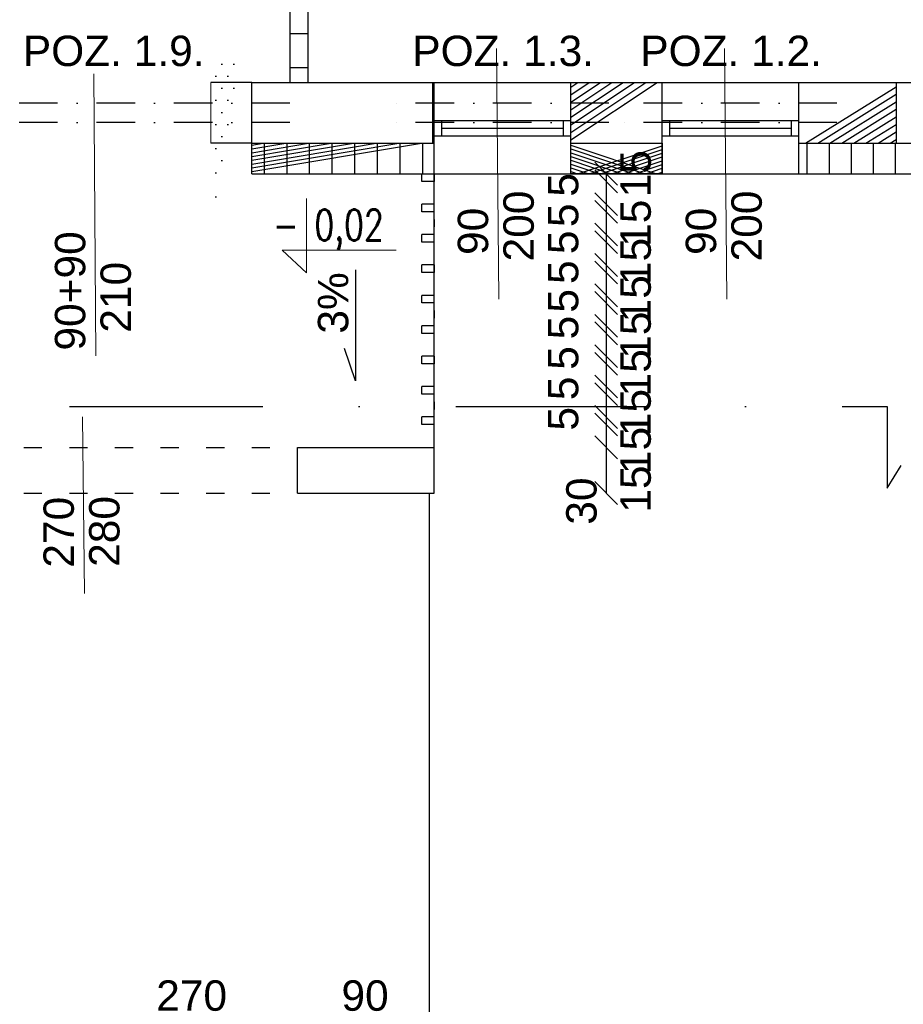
# Model space of a CAD drawing. Header units: millimetres. Extents: x 6528 to 149658, y 3342 to 12852.
# Tile 61 of 122: x 70219 to 70801, y 6499 to 7147. Entities that reach past the tile are written whole.
import ezdxf

# ---------------------------------------------------------------- set-up
doc = ezdxf.new("R2010")
doc.units = ezdxf.units.MM
doc.linetypes.add('ACAD_ISO03W100', pattern=[30, 12, -18])
doc.linetypes.add('DASHDOTX2', pattern=[50.8, 25.4, -12.7, 0, -12.7])
doc.layers.add('&_opisy_100', color=51, linetype='Continuous', lineweight=20)
doc.layers.add('inne', color=7, linetype='Continuous')
doc.styles.add('Romans', font='romans.shx', dxfattribs={"width": 0.75})
doc.styles.get("Standard").update_dxf_attribs({"font": 'arial.ttf'})
doc.dimstyles.new('ISO-25', dxfattribs={"dimtxt": 2.5, "dimasz": 2.5, "dimexe": 1.25, "dimexo": 0.625, "dimtad": 1, "dimtxsty": 'Standard', "dimcen": 2.5, "dimadec": 0, "dimazin": 0, "dimtfac": 1, "dimtmove": 0, "dimatfit": 3, "dimfxl": 1, "dimarcsym": 0})
pattern_1 = [(45, (-1177794257.981769, -935731374.6151185), (-11.22532015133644, 11.22532015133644), []), (135, (-1177794257.981769, -935731374.6151185), (-11.22532015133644, -11.22532015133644), [])]

# ---------------------------------------------------------------- blocks, each defined once
blk = doc.blocks.new('_Oblique')
at = {"color": 0, "linetype": 'ByBlock', "lineweight": -2}
blk.add_line((-0.5, -0.5), (0.5, 0.5), dxfattribs=at)
blk = doc.blocks.new('*D2207')
at = {"color": 0, "lineweight": -2, "transparency": 16777216}
blk.add_line((69325.06000464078, 6372.43297327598), (71209.06000440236, 6372.43297327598), dxfattribs=at)
at = {"layer": 'Defpoints', "color": 0, "transparency": 16777216}
for p in [(69325.06000464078, 7045.67060507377), (71209.06000440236, 7045.67060507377), (71209.06000440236, 6372.43297327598)]:
    blk.add_point(p, dxfattribs=at)
at = {"color": 0, "lineweight": -2, "transparency": 16777216, "xscale": 15, "yscale": 15, "zscale": 15, "rotation": 180}
blk.add_blockref('_Oblique', (69325.06000464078, 6372.43297327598), dxfattribs=at)
at = {"color": 0, "lineweight": -2, "transparency": 16777216, "xscale": 15, "yscale": 15, "zscale": 15}
blk.add_blockref('_Oblique', (71209.06000440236, 6372.43297327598), dxfattribs=at)
at = {"color": 0, "transparency": 16777216, "insert": (70279.28217189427, 6391.106766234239), "char_height": 20, "attachment_point": 5}
blk.add_mtext('1884', dxfattribs=at)
blk = doc.blocks.new('*D2255')
at = {"color": 0, "lineweight": -2, "transparency": 16777216}
blk.add_line((70132.06000464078, 6486.311317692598), (70402.06000440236, 6486.311317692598), dxfattribs=at)
at = {"layer": 'Defpoints', "color": 0, "transparency": 16777216}
for p in [(70132.06000464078, 6835.67060507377), (70402.06000440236, 6835.67060507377), (70402.06000440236, 6486.311317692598)]:
    blk.add_point(p, dxfattribs=at)
at = {"color": 0, "lineweight": -2, "transparency": 16777216, "xscale": 15, "yscale": 15, "zscale": 15, "rotation": 180}
blk.add_blockref('_Oblique', (70132.06000464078, 6486.311317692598), dxfattribs=at)
at = {"color": 0, "lineweight": -2, "transparency": 16777216, "xscale": 15, "yscale": 15, "zscale": 15}
blk.add_blockref('_Oblique', (70402.06000440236, 6486.311317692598), dxfattribs=at)
at = {"color": 0, "transparency": 16777216, "insert": (70332.50468366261, 6504.985110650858), "char_height": 20, "attachment_point": 5}
blk.add_mtext('270', dxfattribs=at)
blk = doc.blocks.new('*D2256')
at = {"color": 0, "lineweight": -2, "transparency": 16777216}
blk.add_line((70402.06000440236, 6486.311317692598), (70492.05998103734, 6486.311317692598), dxfattribs=at)
at = {"layer": 'Defpoints', "color": 0, "transparency": 16777216}
for p in [(70402.06000440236, 6835.67060507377), (70492.05998103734, 6835.670613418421), (70492.05998103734, 6486.311317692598)]:
    blk.add_point(p, dxfattribs=at)
at = {"color": 0, "lineweight": -2, "transparency": 16777216, "xscale": 15, "yscale": 15, "zscale": 15, "rotation": 180}
blk.add_blockref('_Oblique', (70402.06000440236, 6486.311317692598), dxfattribs=at)
at = {"color": 0, "lineweight": -2, "transparency": 16777216, "xscale": 15, "yscale": 15, "zscale": 15}
blk.add_blockref('_Oblique', (70492.05998103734, 6486.311317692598), dxfattribs=at)
at = {"color": 0, "transparency": 16777216, "insert": (70446.60687105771, 6504.985110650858), "char_height": 20, "attachment_point": 5}
blk.add_mtext('90', dxfattribs=at)
blk = doc.blocks.new('*D2397')
at = {"color": 0, "lineweight": -2, "transparency": 16777216}
blk.add_line((70162.06000440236, 6422.43297327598), (70372.06000511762, 6422.43297327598), dxfattribs=at)
at = {"layer": 'Defpoints', "color": 0, "transparency": 16777216}
for p in [(70162.06000440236, 7045.67060507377), (70372.06000511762, 7045.670604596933), (70372.06000511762, 6422.43297327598)]:
    blk.add_point(p, dxfattribs=at)
at = {"color": 0, "lineweight": -2, "transparency": 16777216, "xscale": 15, "yscale": 15, "zscale": 15, "rotation": 180}
blk.add_blockref('_Oblique', (70162.06000440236, 6422.43297327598), dxfattribs=at)
at = {"color": 0, "lineweight": -2, "transparency": 16777216, "xscale": 15, "yscale": 15, "zscale": 15}
blk.add_blockref('_Oblique', (70372.06000511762, 6422.43297327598), dxfattribs=at)
at = {"color": 0, "transparency": 16777216, "insert": (70255.65535133, 6441.106766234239), "char_height": 20, "attachment_point": 5}
blk.add_mtext('210', dxfattribs=at)
blk = doc.blocks.new('*D2398')
at = {"color": 0, "lineweight": -2, "transparency": 16777216}
blk.add_line((70372.06000511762, 6422.43297327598), (70492.05994646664, 6422.43297327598), dxfattribs=at)
at = {"layer": 'Defpoints', "color": 0, "transparency": 16777216}
for p in [(70372.06000511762, 7045.670604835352), (70492.05994646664, 7045.670610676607), (70492.05994646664, 6422.43297327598)]:
    blk.add_point(p, dxfattribs=at)
at = {"color": 0, "lineweight": -2, "transparency": 16777216, "xscale": 15, "yscale": 15, "zscale": 15, "rotation": 180}
blk.add_blockref('_Oblique', (70372.06000511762, 6422.43297327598), dxfattribs=at)
at = {"color": 0, "lineweight": -2, "transparency": 16777216, "xscale": 15, "yscale": 15, "zscale": 15}
blk.add_blockref('_Oblique', (70492.05994646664, 6422.43297327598), dxfattribs=at)
at = {"color": 0, "transparency": 16777216, "insert": (70436.91041653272, 6441.106766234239), "char_height": 20, "attachment_point": 5}
blk.add_mtext('120', dxfattribs=at)
blk = doc.blocks.new('*D2399')
at = {"color": 0, "lineweight": -2, "transparency": 16777216}
blk.add_line((70492.05994646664, 6422.43297327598), (70582.06000464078, 6422.43297327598), dxfattribs=at)
at = {"layer": 'Defpoints', "color": 0, "transparency": 16777216}
for p in [(70492.05994646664, 7045.670611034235), (70582.06000464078, 7045.670607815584), (70582.06000464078, 6422.43297327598)]:
    blk.add_point(p, dxfattribs=at)
at = {"color": 0, "lineweight": -2, "transparency": 16777216, "xscale": 15, "yscale": 15, "zscale": 15, "rotation": 180}
blk.add_blockref('_Oblique', (70492.05994646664, 6422.43297327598), dxfattribs=at)
at = {"color": 0, "lineweight": -2, "transparency": 16777216, "xscale": 15, "yscale": 15, "zscale": 15}
blk.add_blockref('_Oblique', (70582.06000464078, 6422.43297327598), dxfattribs=at)
at = {"color": 0, "transparency": 16777216, "insert": (70543.13139455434, 6441.106766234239), "char_height": 20, "attachment_point": 5}
blk.add_mtext('90', dxfattribs=at)
blk = doc.blocks.new('*D2400')
at = {"color": 0, "lineweight": -2, "transparency": 16777216}
blk.add_line((70582.06000464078, 6422.43297327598), (70642.06003968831, 6422.43297327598), dxfattribs=at)
at = {"layer": 'Defpoints', "color": 0, "transparency": 16777216}
for p in [(70582.06000464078, 7045.670607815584), (70642.06003968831, 7045.670607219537), (70642.06003968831, 6422.43297327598)]:
    blk.add_point(p, dxfattribs=at)
at = {"color": 0, "lineweight": -2, "transparency": 16777216, "xscale": 15, "yscale": 15, "zscale": 15, "rotation": 180}
blk.add_blockref('_Oblique', (70582.06000464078, 6422.43297327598), dxfattribs=at)
at = {"color": 0, "lineweight": -2, "transparency": 16777216, "xscale": 15, "yscale": 15, "zscale": 15}
blk.add_blockref('_Oblique', (70642.06003968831, 6422.43297327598), dxfattribs=at)
at = {"color": 0, "transparency": 16777216, "insert": (70622.06657426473, 6441.106766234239), "char_height": 20, "attachment_point": 5}
blk.add_mtext('60', dxfattribs=at)
blk = doc.blocks.new('*D2401')
at = {"color": 0, "lineweight": -2, "transparency": 16777216}
blk.add_line((70642.06003968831, 6422.43297327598), (70732.06000464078, 6422.43297327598), dxfattribs=at)
at = {"layer": 'Defpoints', "color": 0, "transparency": 16777216}
for p in [(70642.06003968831, 7045.670604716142), (70732.06000464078, 7045.670604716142), (70732.06000464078, 6422.43297327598)]:
    blk.add_point(p, dxfattribs=at)
at = {"color": 0, "lineweight": -2, "transparency": 16777216, "xscale": 15, "yscale": 15, "zscale": 15, "rotation": 180}
blk.add_blockref('_Oblique', (70642.06003968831, 6422.43297327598), dxfattribs=at)
at = {"color": 0, "lineweight": -2, "transparency": 16777216, "xscale": 15, "yscale": 15, "zscale": 15}
blk.add_blockref('_Oblique', (70732.06000464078, 6422.43297327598), dxfattribs=at)
at = {"color": 0, "transparency": 16777216, "insert": (70693.13142888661, 6441.106766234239), "char_height": 20, "attachment_point": 5}
blk.add_mtext('90', dxfattribs=at)
blk = doc.blocks.new('*D2402')
at = {"color": 0, "lineweight": -2, "transparency": 16777216}
blk.add_line((70732.06000464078, 6422.43297327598), (70849.06000464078, 6422.43297327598), dxfattribs=at)
at = {"layer": 'Defpoints', "color": 0, "transparency": 16777216}
for p in [(70732.06000464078, 7045.670604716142), (70849.06000464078, 7045.670607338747), (70849.06000464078, 6422.43297327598)]:
    blk.add_point(p, dxfattribs=at)
at = {"color": 0, "lineweight": -2, "transparency": 16777216, "xscale": 15, "yscale": 15, "zscale": 15, "rotation": 180}
blk.add_blockref('_Oblique', (70732.06000464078, 6422.43297327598), dxfattribs=at)
at = {"color": 0, "lineweight": -2, "transparency": 16777216, "xscale": 15, "yscale": 15, "zscale": 15}
blk.add_blockref('_Oblique', (70849.06000464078, 6422.43297327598), dxfattribs=at)
at = {"color": 0, "transparency": 16777216, "insert": (70790.56956355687, 6441.106766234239), "char_height": 20, "attachment_point": 5}
blk.add_mtext('117', dxfattribs=at)
blk = doc.blocks.new('*D2497')
at = {"color": 0, "lineweight": -2, "transparency": 16777216}
blk.add_line((70605.28272836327, 6865.670613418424), (70605.28272836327, 6835.670613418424), dxfattribs=at)
at = {"layer": 'Defpoints', "color": 0, "transparency": 16777216}
for p in [(70492.05998127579, 6865.670613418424), (70492.05998103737, 6835.670613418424), (70605.28272836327, 6835.670613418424)]:
    blk.add_point(p, dxfattribs=at)
at = {"color": 0, "lineweight": -2, "transparency": 16777216, "xscale": 15, "yscale": 15, "zscale": 15}
for p, rotation in [((70605.28272836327, 6865.670613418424), 90), ((70605.28272836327, 6835.670613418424), 270)]:
    blk.add_blockref('_Oblique', p, dxfattribs=dict(at, rotation=rotation))
at = {"color": 0, "transparency": 16777216, "insert": (70589.05960433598, 6830.355517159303), "char_height": 20, "attachment_point": 5, "rotation": 90}
blk.add_mtext('30', dxfattribs=at)
blk = doc.blocks.new('*D2498')
at = {"color": 0, "lineweight": -2, "transparency": 16777216}
blk.add_line((70605.28272788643, 6940.670614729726), (70605.28272788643, 6925.670614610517), dxfattribs=at)
at = {"layer": 'Defpoints', "color": 0, "transparency": 16777216}
for p in [(70492.05998127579, 6940.670614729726), (70492.05998127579, 6925.670614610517), (70605.28272788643, 6925.670614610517)]:
    blk.add_point(p, dxfattribs=at)
at = {"color": 0, "lineweight": -2, "transparency": 16777216, "xscale": 15, "yscale": 15, "zscale": 15}
for p, rotation in [((70605.28272788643, 6940.670614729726), 90), ((70605.28272788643, 6925.670614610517), 270)]:
    blk.add_blockref('_Oblique', p, dxfattribs=dict(at, rotation=rotation))
at = {"color": 0, "transparency": 16777216, "insert": (70624.72686927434, 6914.729189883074), "char_height": 20, "attachment_point": 5, "rotation": 90}
blk.add_mtext('15', dxfattribs=at)
blk = doc.blocks.new('*D2499')
at = {"color": 0, "lineweight": -2, "transparency": 16777216}
blk.add_line((70605.28272264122, 6945.670614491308), (70605.28272264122, 6940.670613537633), dxfattribs=at)
at = {"layer": 'Defpoints', "color": 0, "transparency": 16777216}
for p in [(70492.05998127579, 6945.670614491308), (70492.05998127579, 6940.670613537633), (70605.28272264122, 6940.670613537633)]:
    blk.add_point(p, dxfattribs=at)
at = {"color": 0, "lineweight": -2, "transparency": 16777216, "xscale": 15, "yscale": 15, "zscale": 15}
for p, rotation in [((70605.28272264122, 6945.670614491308), 90), ((70605.28272264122, 6940.670613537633), 270)]:
    blk.add_blockref('_Oblique', p, dxfattribs=dict(at, rotation=rotation))
at = {"color": 0, "transparency": 16777216, "insert": (70577.0262231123, 6944.489519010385), "char_height": 20, "attachment_point": 5, "rotation": 90}
blk.add_mtext('5', dxfattribs=at)
blk = doc.blocks.new('*D2500')
at = {"color": 0, "lineweight": -2, "transparency": 16777216}
blk.add_line((70605.28272025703, 6960.670614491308), (70605.28272025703, 6945.670614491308), dxfattribs=at)
at = {"layer": 'Defpoints', "color": 0, "transparency": 16777216}
for p in [(70492.05998127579, 6960.670614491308), (70492.05998127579, 6945.670614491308), (70605.28272025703, 6945.670614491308)]:
    blk.add_point(p, dxfattribs=at)
at = {"color": 0, "lineweight": -2, "transparency": 16777216, "xscale": 15, "yscale": 15, "zscale": 15}
for p, rotation in [((70605.28272025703, 6960.670614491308), 90), ((70605.28272025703, 6945.670614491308), 270)]:
    blk.add_blockref('_Oblique', p, dxfattribs=dict(at, rotation=rotation))
at = {"color": 0, "transparency": 16777216, "insert": (70624.72686307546, 6939.464498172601), "char_height": 20, "attachment_point": 5, "rotation": 90}
blk.add_mtext('15', dxfattribs=at)
blk = doc.blocks.new('*D2501')
at = {"color": 0, "lineweight": -2, "transparency": 16777216}
blk.add_line((70605.28271548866, 6965.670614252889), (70605.28271548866, 6960.670614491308), dxfattribs=at)
at = {"layer": 'Defpoints', "color": 0, "transparency": 16777216}
for p in [(70492.05996768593, 6965.670614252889), (70492.05997293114, 6960.670614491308), (70605.28271548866, 6960.670614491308)]:
    blk.add_point(p, dxfattribs=at)
at = {"color": 0, "lineweight": -2, "transparency": 16777216, "xscale": 15, "yscale": 15, "zscale": 15}
for p, rotation in [((70605.28271548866, 6965.670614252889), 90), ((70605.28271548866, 6960.670614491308), 270)]:
    blk.add_blockref('_Oblique', p, dxfattribs=dict(at, rotation=rotation))
at = {"color": 0, "transparency": 16777216, "insert": (70577.02621691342, 6962.063284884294), "char_height": 20, "attachment_point": 5, "rotation": 90}
blk.add_mtext('5', dxfattribs=at)
blk = doc.blocks.new('*D2502')
at = {"color": 0, "lineweight": -2, "transparency": 16777216}
blk.add_line((70605.28271358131, 6980.670614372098), (70605.28271358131, 6965.670614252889), dxfattribs=at)
at = {"layer": 'Defpoints', "color": 0, "transparency": 16777216}
for p in [(70492.05996577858, 6980.670614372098), (70492.05996768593, 6965.670614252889), (70605.28271358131, 6965.670614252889)]:
    blk.add_point(p, dxfattribs=at)
at = {"color": 0, "lineweight": -2, "transparency": 16777216, "xscale": 15, "yscale": 15, "zscale": 15}
for p, rotation in [((70605.28271358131, 6980.670614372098), 90), ((70605.28271358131, 6965.670614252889), 270)]:
    blk.add_blockref('_Oblique', p, dxfattribs=dict(at, rotation=rotation))
at = {"color": 0, "transparency": 16777216, "insert": (70624.7268559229, 6963.414456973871), "char_height": 20, "attachment_point": 5, "rotation": 90}
blk.add_mtext('15', dxfattribs=at)
blk = doc.blocks.new('*D2503')
at = {"color": 0, "lineweight": -2, "transparency": 16777216}
blk.add_line((70605.2827083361, 6985.67061413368), (70605.2827083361, 6980.670614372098), dxfattribs=at)
at = {"layer": 'Defpoints', "color": 0, "transparency": 16777216}
for p in [(70492.05998127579, 6985.67061413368), (70492.05996577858, 6980.670614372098), (70605.2827083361, 6980.670614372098)]:
    blk.add_point(p, dxfattribs=at)
at = {"color": 0, "lineweight": -2, "transparency": 16777216, "xscale": 15, "yscale": 15, "zscale": 15}
for p, rotation in [((70605.2827083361, 6985.67061413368), 90), ((70605.2827083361, 6980.670614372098), 270)]:
    blk.add_blockref('_Oblique', p, dxfattribs=dict(at, rotation=rotation))
at = {"color": 0, "transparency": 16777216, "insert": (70577.02620976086, 6980.91668201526), "char_height": 20, "attachment_point": 5, "rotation": 90}
blk.add_mtext('5', dxfattribs=at)
blk = doc.blocks.new('*D2504')
at = {"color": 0, "lineweight": -2, "transparency": 16777216}
blk.add_line((70605.28270595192, 7000.67061413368), (70605.28270595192, 6985.67061413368), dxfattribs=at)
at = {"layer": 'Defpoints', "color": 0, "transparency": 16777216}
for p in [(70492.05995862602, 7000.67061413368), (70492.05996053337, 6985.67061413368), (70605.28270595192, 6985.67061413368)]:
    blk.add_point(p, dxfattribs=at)
at = {"color": 0, "lineweight": -2, "transparency": 16777216, "xscale": 15, "yscale": 15, "zscale": 15}
for p, rotation in [((70605.28270595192, 7000.67061413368), 90), ((70605.28270595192, 6985.67061413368), 270)]:
    blk.add_blockref('_Oblique', p, dxfattribs=dict(at, rotation=rotation))
at = {"color": 0, "transparency": 16777216, "insert": (70624.72684877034, 6987.987598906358), "char_height": 20, "attachment_point": 5, "rotation": 90}
blk.add_mtext('15', dxfattribs=at)
blk = doc.blocks.new('*D2505')
at = {"color": 0, "lineweight": -2, "transparency": 16777216}
blk.add_line((70605.28270118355, 7005.670613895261), (70605.28270118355, 7000.67061413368), dxfattribs=at)
at = {"layer": 'Defpoints', "color": 0, "transparency": 16777216}
for p in [(70492.05991833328, 7005.670613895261), (70492.05995862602, 7000.67061413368), (70605.28270118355, 7000.67061413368)]:
    blk.add_point(p, dxfattribs=at)
at = {"color": 0, "lineweight": -2, "transparency": 16777216, "xscale": 15, "yscale": 15, "zscale": 15}
for p, rotation in [((70605.28270118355, 7005.670613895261), 90), ((70605.28270118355, 7000.67061413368), 270)]:
    blk.add_blockref('_Oblique', p, dxfattribs=dict(at, rotation=rotation))
at = {"color": 0, "transparency": 16777216, "insert": (70577.02620260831, 7000.552336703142), "char_height": 20, "attachment_point": 5, "rotation": 90}
blk.add_mtext('5', dxfattribs=at)
blk = doc.blocks.new('*D2506')
at = {"color": 0, "lineweight": -2, "transparency": 16777216}
blk.add_line((70605.28266375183, 7020.670611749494), (70605.28266375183, 7005.670613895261), dxfattribs=at)
at = {"layer": 'Defpoints', "color": 0, "transparency": 16777216}
for p in [(70492.0599185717, 7020.670611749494), (70492.05991833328, 7005.670613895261), (70605.28266375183, 7005.670613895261)]:
    blk.add_point(p, dxfattribs=at)
at = {"color": 0, "lineweight": -2, "transparency": 16777216, "xscale": 15, "yscale": 15, "zscale": 15}
for p, rotation in [((70605.28266375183, 7020.670611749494), 90), ((70605.28266375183, 7005.670613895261), 270)]:
    blk.add_blockref('_Oblique', p, dxfattribs=dict(at, rotation=rotation))
at = {"color": 0, "transparency": 16777216, "insert": (70624.72680657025, 7013.096177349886), "char_height": 20, "attachment_point": 5, "rotation": 90}
blk.add_mtext('15', dxfattribs=at)
blk = doc.blocks.new('*D2507')
at = {"color": 0, "lineweight": -2, "transparency": 16777216}
blk.add_line((70605.28265802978, 7025.670611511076), (70605.28265802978, 7020.670611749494), dxfattribs=at)
at = {"layer": 'Defpoints', "color": 0, "transparency": 16777216}
for p in [(70492.05991642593, 7020.670611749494), (70492.0599185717, 7025.670611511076), (70605.28265802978, 7020.670611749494)]:
    blk.add_point(p, dxfattribs=at)
at = {"color": 0, "lineweight": -2, "transparency": 16777216, "xscale": 15, "yscale": 15, "zscale": 15}
for p, rotation in [((70605.28265802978, 7025.670611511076), 90), ((70605.28265802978, 7020.670611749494), 270)]:
    blk.add_blockref('_Oblique', p, dxfattribs=dict(at, rotation=rotation))
at = {"color": 0, "transparency": 16777216, "insert": (70577.02616040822, 7018.352102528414), "char_height": 20, "attachment_point": 5, "rotation": 90}
blk.add_mtext('5', dxfattribs=at)
blk = doc.blocks.new('*D2508')
at = {"color": 0, "lineweight": -2, "transparency": 16777216}
blk.add_line((70605.28269069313, 7040.670611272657), (70605.28269069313, 7025.670613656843), dxfattribs=at)
at = {"layer": 'Defpoints', "color": 0, "transparency": 16777216}
for p in [(70492.05994646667, 7040.670611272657), (70492.05994622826, 7025.670613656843), (70605.28269069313, 7025.670613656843)]:
    blk.add_point(p, dxfattribs=at)
at = {"color": 0, "lineweight": -2, "transparency": 16777216, "xscale": 15, "yscale": 15, "zscale": 15}
for p, rotation in [((70605.28269069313, 7040.670611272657), 90), ((70605.28269069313, 7025.670613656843), 270)]:
    blk.add_blockref('_Oblique', p, dxfattribs=dict(at, rotation=rotation))
at = {"color": 0, "transparency": 16777216, "insert": (70624.72683446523, 7045.670613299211), "char_height": 20, "attachment_point": 5, "rotation": 90}
blk.add_mtext('15', dxfattribs=at)
blk = doc.blocks.new('*D2509')
at = {"color": 0, "lineweight": -2, "transparency": 16777216}
blk.add_line((70605.28268544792, 7045.670611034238), (70605.28268544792, 7040.670611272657), dxfattribs=at)
at = {"layer": 'Defpoints', "color": 0, "transparency": 16777216}
for p in [(70492.0599443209, 7040.670611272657), (70492.05994646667, 7045.670611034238), (70605.28268544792, 7040.670611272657)]:
    blk.add_point(p, dxfattribs=at)
at = {"color": 0, "lineweight": -2, "transparency": 16777216, "xscale": 15, "yscale": 15, "zscale": 15}
for p, rotation in [((70605.28268544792, 7045.670611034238), 90), ((70605.28268544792, 7040.670611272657), 270)]:
    blk.add_blockref('_Oblique', p, dxfattribs=dict(at, rotation=rotation))
at = {"color": 0, "transparency": 16777216, "insert": (70577.02618830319, 7038.352102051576), "char_height": 20, "attachment_point": 5, "rotation": 90}
blk.add_mtext('5', dxfattribs=at)
blk = doc.blocks.new('*D2510')
at = {"color": 0, "lineweight": -2, "transparency": 16777216}
blk.add_line((70605.28273599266, 6920.670611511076), (70605.28273599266, 6905.670611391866), dxfattribs=at)
at = {"layer": 'Defpoints', "color": 0, "transparency": 16777216}
for p in [(70492.05998842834, 6920.670611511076), (70492.05998842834, 6905.670611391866), (70605.28273599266, 6905.670611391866)]:
    blk.add_point(p, dxfattribs=at)
at = {"color": 0, "lineweight": -2, "transparency": 16777216, "xscale": 15, "yscale": 15, "zscale": 15}
for p, rotation in [((70605.28273599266, 6920.670611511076), 90), ((70605.28273599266, 6905.670611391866), 270)]:
    blk.add_blockref('_Oblique', p, dxfattribs=dict(at, rotation=rotation))
at = {"color": 0, "transparency": 16777216, "insert": (70624.7268764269, 6888.573834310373), "char_height": 20, "attachment_point": 5, "rotation": 90}
blk.add_mtext('15', dxfattribs=at)
blk = doc.blocks.new('*D2511')
at = {"color": 0, "lineweight": -2, "transparency": 16777216}
blk.add_line((70605.28273074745, 6925.670611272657), (70605.28273074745, 6920.670610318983), dxfattribs=at)
at = {"layer": 'Defpoints', "color": 0, "transparency": 16777216}
for p in [(70492.05998842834, 6925.670611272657), (70492.05998842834, 6920.670610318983), (70605.28273074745, 6920.670610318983)]:
    blk.add_point(p, dxfattribs=at)
at = {"color": 0, "lineweight": -2, "transparency": 16777216, "xscale": 15, "yscale": 15, "zscale": 15}
for p, rotation in [((70605.28273074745, 6925.670611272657), 90), ((70605.28273074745, 6920.670610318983), 270)]:
    blk.add_blockref('_Oblique', p, dxfattribs=dict(at, rotation=rotation))
at = {"color": 0, "transparency": 16777216, "insert": (70577.02623026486, 6924.489515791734), "char_height": 20, "attachment_point": 5, "rotation": 90}
blk.add_mtext('5', dxfattribs=at)
blk = doc.blocks.new('*D2512')
at = {"color": 0, "lineweight": -2, "transparency": 16777216}
blk.add_line((70605.28274362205, 6900.670608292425), (70605.28274362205, 6885.670608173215), dxfattribs=at)
at = {"layer": 'Defpoints', "color": 0, "transparency": 16777216}
for p in [(70492.05999653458, 6900.670608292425), (70492.05999653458, 6885.670608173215), (70605.28274362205, 6885.670608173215)]:
    blk.add_point(p, dxfattribs=at)
at = {"color": 0, "lineweight": -2, "transparency": 16777216, "xscale": 15, "yscale": 15, "zscale": 15}
for p, rotation in [((70605.28274362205, 6900.670608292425), 90), ((70605.28274362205, 6885.670608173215), 270)]:
    blk.add_blockref('_Oblique', p, dxfattribs=dict(at, rotation=rotation))
at = {"color": 0, "transparency": 16777216, "insert": (70624.72688453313, 6863.654503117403), "char_height": 20, "attachment_point": 5, "rotation": 90}
blk.add_mtext('15', dxfattribs=at)
blk = doc.blocks.new('*D2513')
at = {"color": 0, "lineweight": -2, "transparency": 16777216}
blk.add_line((70605.28273885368, 6905.670608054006), (70605.28273885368, 6900.670607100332), dxfattribs=at)
at = {"layer": 'Defpoints', "color": 0, "transparency": 16777216}
for p in [(70492.05999653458, 6905.670608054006), (70492.05999653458, 6900.670607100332), (70605.28273885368, 6900.670607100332)]:
    blk.add_point(p, dxfattribs=at)
at = {"color": 0, "lineweight": -2, "transparency": 16777216, "xscale": 15, "yscale": 15, "zscale": 15}
for p, rotation in [((70605.28273885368, 6905.670608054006), 90), ((70605.28273885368, 6900.670607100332), 270)]:
    blk.add_blockref('_Oblique', p, dxfattribs=dict(at, rotation=rotation))
at = {"color": 0, "transparency": 16777216, "insert": (70577.0262383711, 6904.489512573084), "char_height": 20, "attachment_point": 5, "rotation": 90}
blk.add_mtext('5', dxfattribs=at)
blk = doc.blocks.new('*D2514')
at = {"color": 0, "lineweight": -2, "transparency": 16777216}
blk.add_line((70605.28275077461, 6880.670605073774), (70605.28275077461, 6865.670604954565), dxfattribs=at)
at = {"layer": 'Defpoints', "color": 0, "transparency": 16777216}
for p in [(70492.0600046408, 6880.670605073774), (70492.0600046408, 6865.670604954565), (70605.28275077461, 6865.670604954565)]:
    blk.add_point(p, dxfattribs=at)
at = {"color": 0, "lineweight": -2, "transparency": 16777216, "xscale": 15, "yscale": 15, "zscale": 15}
for p, rotation in [((70605.28275077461, 6880.670605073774), 90), ((70605.28275077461, 6865.670604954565), 270)]:
    blk.add_blockref('_Oblique', p, dxfattribs=dict(at, rotation=rotation))
at = {"color": 0, "transparency": 16777216, "insert": (70624.72689263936, 6838.254110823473), "char_height": 20, "attachment_point": 5, "rotation": 90}
blk.add_mtext('15', dxfattribs=at)
blk = doc.blocks.new('*D2515')
at = {"color": 0, "lineweight": -2, "transparency": 16777216}
blk.add_line((70605.28274695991, 6885.670604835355), (70605.28274695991, 6880.670603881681), dxfattribs=at)
at = {"layer": 'Defpoints', "color": 0, "transparency": 16777216}
for p in [(70492.0600046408, 6885.670604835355), (70492.0600046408, 6880.670603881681), (70605.28274695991, 6880.670603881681)]:
    blk.add_point(p, dxfattribs=at)
at = {"color": 0, "lineweight": -2, "transparency": 16777216, "xscale": 15, "yscale": 15, "zscale": 15}
for p, rotation in [((70605.28274695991, 6885.670604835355), 90), ((70605.28274695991, 6880.670603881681), 270)]:
    blk.add_blockref('_Oblique', p, dxfattribs=dict(at, rotation=rotation))
at = {"color": 0, "transparency": 16777216, "insert": (70577.02624647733, 6884.489509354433), "char_height": 20, "attachment_point": 5, "rotation": 90}
blk.add_mtext('5', dxfattribs=at)

msp = doc.modelspace()

# ---------------------------------------------------------------- hatches: boundary and pattern name
h = msp.add_hatch()
h.set_pattern_fill('ANSI31', color=256, scale=5)
h.set_pattern_definition([(45, (-1177794277.981769, -935731374.6151185), (-11.22532015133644, 11.22532015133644), [])])
h.paths.add_polyline_path([(70849.06000464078, 7539.670604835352), (70837.06000464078, 7539.670604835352), (70837.06000464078, 7105.670604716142), (70849.06000464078, 7105.670604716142)])
h.paths.add_polyline_path([(70469.06001274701, 7297.670604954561), (70372.06001274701, 7297.670604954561), (70372.06001274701, 7285.670604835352), (70397.06001250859, 7285.670604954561), (70397.06001274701, 7105.670604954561), (70409.06001274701, 7105.670604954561), (70409.06001274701, 7285.670604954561), (70469.06001274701, 7285.670604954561)])
h = msp.add_hatch()
h.set_pattern_fill('ANSI37', color=256, scale=5)
h.set_pattern_definition(pattern_1)
h.paths.add_polyline_path([(69345.06000440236, 7270.670604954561), (69340.06000440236, 7270.670604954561), (69300.06000440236, 7270.670604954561), (69238.06000440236, 7270.670604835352), (69238.06000440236, 7250.670604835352), (69325.06000464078, 7250.670604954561), (69325.06000440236, 7045.67060507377), (69445.06000464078, 7045.67060507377), (69445.06000464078, 7065.670604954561), (69385.06000464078, 7065.670604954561), (69345.06000440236, 7065.670604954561)])
h.paths.add_polyline_path([(69595.06000464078, 7065.670604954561), (69535.06000464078, 7065.670604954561), (69535.06000464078, 7045.67060507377), (69595.06000464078, 7045.67060507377)])
h.paths.add_polyline_path([(69802.06000464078, 7065.670604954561), (69685.06000464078, 7065.670604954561), (69685.06000464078, 7045.67060507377), (69685.0600048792, 7045.67060507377), (69802.06000464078, 7045.67060519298)])
h.paths.add_polyline_path([(69952.06000464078, 7065.670604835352), (69892.06000464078, 7065.670604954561), (69892.06000464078, 7045.67060507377), (69952.06000464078, 7045.670604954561)])
h.paths.add_polyline_path([(70162.06000464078, 7065.670604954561), (70042.06000464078, 7065.670604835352), (70042.06000464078, 7045.670604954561), (70162.06000464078, 7045.67060507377)])
h.paths.add_polyline_path([(70492.06000464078, 7065.670604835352), (70372.06000464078, 7065.670604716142), (70372.06000464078, 7045.670604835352), (70492.06000464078, 7045.670604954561)])
h.paths.add_polyline_path([(70849.06000464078, 7065.670604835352), (70732.06000464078, 7065.670604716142), (70732.06000464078, 7045.670607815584), (70732.06003921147, 7045.670607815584), (70849.06000464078, 7045.670604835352)])
h = msp.add_hatch()
h.set_pattern_fill('ANSI31', color=256, scale=5)
h.set_pattern_definition([(45, (-1177796886.520526, -935731374.6151185), (-11.22532015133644, 11.22532015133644), [])])
h.paths.add_polyline_path([(70582.06000464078, 7105.670604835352), (70582.06000464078, 7065.670604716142), (70642.06000464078, 7065.670604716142), (70642.06000464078, 7105.670604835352)])
h.paths.add_polyline_path([(70732.06000464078, 7105.670604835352), (70732.06000464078, 7065.670604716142), (70796.06001274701, 7065.670604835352), (70796.06001274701, 7105.670604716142)])
h.paths.add_polyline_path([(70492.06000464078, 7105.67060507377), (70492.06000440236, 7105.67060507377), (70491.06001274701, 7105.67060507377), (70491.06001274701, 7065.670604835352), (70492.06000464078, 7065.670604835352)])
h.paths.add_polyline_path([(70414.18222563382, 7104.30379677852), (70718.67404000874, 7104.30379677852), (70718.67404000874, 7210.726034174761), (70414.18222563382, 7210.726034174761)], flags=9)
h = msp.add_hatch()
h.set_pattern_fill('DOTS', color=256, scale=5)
h.set_pattern_definition([(0, (-1177796886.520526, -935731374.6151185), (3.96875, 7.9375), [0, -7.9375])])
h.paths.add_polyline_path([(70192.06001274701, 7105.670604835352), (70162.06000464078, 7105.670604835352), (70162.06000464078, 7088.670604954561), (70164.56000464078, 7088.670604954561), (70164.56000464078, 7085.670604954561), (70192.06001274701, 7085.670604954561)])
h.paths.add_polyline_path([(70192.06001274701, 7085.670604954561), (70169.56000464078, 7085.670604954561), (70169.56000464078, 7065.670604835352), (70192.06001274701, 7065.670604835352)])
h.paths.add_polyline_path([(70169.56000464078, 7085.670604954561), (70164.56000464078, 7085.670604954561), (70164.56000464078, 7082.670604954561), (70164.56000464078, 7065.670604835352), (70169.56000464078, 7065.670604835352)])
h.paths.add_polyline_path([(70372.06000464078, 7105.670604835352), (70345.06001274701, 7105.670604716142), (70345.06001274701, 7085.670604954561), (70369.45483319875, 7085.670604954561), (70369.45483319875, 7088.670604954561), (70372.06000464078, 7088.670604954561)])
h.paths.add_polyline_path([(70364.45483319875, 7085.670604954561), (70345.06001274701, 7085.670604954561), (70345.06001274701, 7065.670604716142), (70364.45483319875, 7065.670604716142)])
h.paths.add_polyline_path([(70369.45483319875, 7082.670604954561), (70369.45483319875, 7085.670604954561), (70364.45483319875, 7085.670604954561), (70364.45483319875, 7065.670604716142), (70369.45483319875, 7065.670604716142)])
h = msp.add_hatch()
h.set_pattern_fill('ANSI37', color=256, scale=5)
h.set_pattern_definition(pattern_1)
h.paths.add_polyline_path([(70642.06000464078, 7065.670604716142), (70582.06000464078, 7065.670604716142), (70582.06000464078, 7045.670607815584), (70642.06000464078, 7045.670607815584)])
h.paths.add_polyline_path([(70645.51812665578, 7016.381939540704), (70645.51812665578, 7057.459702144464), (70604.30393831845, 7057.459702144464), (70604.30393831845, 7016.381939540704)], flags=9)
h = msp.add_hatch()
h.set_pattern_fill('ANSI31', color=256, scale=5)
h.set_pattern_definition([(45, (-1177792408.981792, -935731579.61511), (-11.22532015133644, 11.22532015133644), [])])
h.paths.add_polyline_path([(70132.05998151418, 6865.67061353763), (70042.05998151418, 6865.670613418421), (70042.05998151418, 6835.670613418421), (70132.05998151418, 6835.670613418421)])
h.paths.add_polyline_path([(70492.05998151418, 6865.670613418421), (70402.05998151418, 6865.67061353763), (70402.05998151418, 6835.67061353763), (70492.05998151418, 6835.670613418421)])

# ---------------------------------------------------------------- linework, layer by layer
at = {"layer": '&_opisy_100', "color": 0}
msp.add_lwpolyline([(70408.1659216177, 7029.386437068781), (70408.1659216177, 6980.389520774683), (70392.10277717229, 6995.422618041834), (70466.973679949, 6995.422618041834)], dxfattribs=at)
at = {"lineweight": 30}
for p, q in [((70397.06001250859, 7285.670604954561), (70397.06001274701, 7105.67060507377)), ((70409.06001274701, 7285.670604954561), (70409.06001274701, 7105.67060507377)), ((70372.06000464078, 7105.670604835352), (70492.06000440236, 7105.67060507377)), ((70372.06000464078, 7045.67060507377), (70372.06000464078, 7105.670604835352)), ((70491.06001274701, 7105.670604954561), (70491.06001274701, 7065.670604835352)), ((70492.06000464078, 7045.67060507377), (70492.06000464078, 7105.670604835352)), ((70582.06000464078, 7045.67060507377), (70582.06000464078, 7105.670604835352)), ((70582.06000464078, 7105.670604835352), (70642.06000464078, 7105.670604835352)), ((70642.06000464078, 7045.67060507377), (70642.06000464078, 7105.670604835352)), ((70732.06000464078, 7105.670604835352), (70849.06000464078, 7105.670604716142)), ((70732.06000464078, 7045.67060507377), (70732.06000464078, 7105.670604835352)), ((70796.06001274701, 7105.670604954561), (70796.06001274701, 7065.670604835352)), ((70372.06000511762, 7065.670604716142), (70492.0600048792, 7065.670604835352)), ((70582.06000511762, 7065.670604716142), (70642.06000464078, 7065.670604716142)), ((70732.06000464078, 7065.670604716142), (70849.06000464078, 7065.670604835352)), ((70372.06000511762, 7045.670604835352), (70492.0600048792, 7045.670604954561)), ((70484.05998127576, 7040.670613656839), (70484.05998127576, 7045.67061353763)), ((70492.05998127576, 7040.670613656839), (70484.05998127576, 7040.670613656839)), ((70492.06000464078, 6835.670604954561), (70492.06000464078, 7045.67060519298)), ((70492.06000464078, 7045.67060519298), (70492.06000464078, 7040.67060519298)), ((70582.06000511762, 7045.670604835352), (70642.06000440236, 7045.670604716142)), ((70732.06000464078, 7045.670604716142), (70849.06000464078, 7045.670604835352)), ((70492.05998127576, 7025.670613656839), (70484.05998127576, 7025.670613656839)), ((70484.05998127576, 7020.670613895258), (70484.05998127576, 7025.670613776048)), ((70492.05998127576, 7020.670613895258), (70484.05998127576, 7020.670613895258)), ((70492.06000464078, 7015.670605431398), (70492.06000464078, 7010.670605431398)), ((70492.05998127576, 7005.670613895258), (70484.05998127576, 7005.670613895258)), ((70484.05998127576, 7000.670614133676), (70484.05998127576, 7005.670614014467)), ((70492.05998127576, 7000.670614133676), (70484.05998127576, 7000.670614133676)), ((70492.05998127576, 6985.670614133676), (70484.05998127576, 6985.670614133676)), ((70484.05998127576, 6980.670614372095), (70484.05998127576, 6985.670614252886)), ((70492.06000464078, 6985.670605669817), (70492.06000464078, 6980.670605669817)), ((70492.05998127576, 6980.670614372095), (70484.05998127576, 6980.670614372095)), ((70492.05998127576, 6965.670614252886), (70484.05998127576, 6965.670614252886)), ((70484.05998127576, 6960.670614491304), (70484.05998127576, 6965.670614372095)), ((70492.05998127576, 6960.670614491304), (70484.05998127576, 6960.670614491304)), ((70492.06000464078, 6955.670605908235), (70492.06000464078, 6950.670605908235)), ((70484.05998127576, 6940.670614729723), (70484.05998127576, 6945.670614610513)), ((70492.05998127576, 6945.670614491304), (70484.05998127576, 6945.670614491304)), ((70492.05998127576, 6940.670614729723), (70484.05998127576, 6940.670614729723)), ((70492.05998127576, 6925.670614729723), (70484.05998127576, 6925.670614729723)), ((70484.05998127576, 6920.670614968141), (70484.05998127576, 6925.670614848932)), ((70492.06000464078, 6925.670606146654), (70492.06000464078, 6920.670606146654)), ((70492.05998127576, 6920.670614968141), (70484.05998127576, 6920.670614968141)), ((70492.05998127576, 6905.670614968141), (70484.05998127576, 6905.670614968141)), ((70484.05998127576, 6900.67061520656), (70484.05998127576, 6905.670615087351)), ((70492.05998127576, 6900.67061520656), (70484.05998127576, 6900.67061520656)), ((70492.06000464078, 6895.670606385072), (70492.06000464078, 6890.670606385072)), ((70492.05998127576, 6885.67061520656), (70484.05998127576, 6885.67061520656)), ((70484.05998127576, 6880.670615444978), (70484.05998127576, 6885.670615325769)), ((70492.05998127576, 6880.670615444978), (70484.05998127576, 6880.670615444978)), ((70402.06000440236, 6865.67060507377), (70492.06000464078, 6865.670604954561)), ((70402.06000464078, 6835.670604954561), (70402.06000464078, 6865.670604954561)), ((70402.06000440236, 6835.67060507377), (70492.06000464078, 6835.670604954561))]:
    msp.add_line(p, q, dxfattribs=at)
at = {"lineweight": 20}
for p, q in [((70533.17861001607, 7128.066561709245), (70534.58286326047, 6963.274648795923)), ((70683.17864482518, 7128.066564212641), (70684.58289806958, 6963.274651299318)), ((70268.13574473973, 7111.401478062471), (70269.53999798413, 6925.811995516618)), ((70260.62918465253, 6885.730146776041), (70262.03343789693, 6769.50106240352))]:
    msp.add_line(p, q, dxfattribs=at)
at = {"lineweight": 0}
msp.add_line((70345.06001274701, 7105.670604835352), (70345.06001274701, 7065.670604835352), dxfattribs=at)
for p, q in [((70372.06000464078, 7105.670604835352), (70345.06001274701, 7105.670604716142)), ((70492.06000440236, 7105.67060507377), (70582.06000440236, 7105.67060507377)), ((70642.06003921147, 7105.670607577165), (70732.06003921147, 7105.670607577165)), ((70492.06000440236, 7080.670605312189), (70582.06000440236, 7080.670605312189)), ((70497.06000440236, 7070.670605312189), (70497.06000440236, 7080.670605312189)), ((70577.06000440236, 7070.670605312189), (70577.06000440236, 7080.670605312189)), ((70642.06003921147, 7080.670607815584), (70732.06003921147, 7080.670607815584)), ((70647.06003921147, 7070.670607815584), (70647.06003921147, 7080.670607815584)), ((70727.06003921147, 7070.670607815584), (70727.06003921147, 7080.670607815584)), ((70497.06000440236, 7075.670605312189), (70577.06000440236, 7075.670605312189)), ((70647.06003921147, 7075.670607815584), (70727.06003921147, 7075.670607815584)), ((70372.06000464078, 7065.670604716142), (70345.06001274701, 7065.670604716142)), ((70492.06000440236, 7070.670605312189), (70582.06000440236, 7070.670605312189)), ((70492.06000440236, 7070.670605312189), (70497.06000440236, 7070.670605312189)), ((70642.06003921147, 7070.670607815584), (70732.06003921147, 7070.670607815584)), ((70642.06003921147, 7070.670607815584), (70647.06003921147, 7070.670607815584)), ((70492.06000440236, 7045.670605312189), (70582.06000440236, 7045.670605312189)), ((70642.06003921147, 7045.670607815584), (70732.06003921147, 7045.670607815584)), ((70440.3080403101, 6982.53854931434), (70440.3080403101, 6909.493909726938)), ((70440.3080403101, 6909.493909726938), (70433.07422440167, 6930.789715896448)), ((70488.95958178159, 6268.183054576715), (70488.95958225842, 6835.670604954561))]:
    msp.add_line(p, q)
at = {"color": 1, "linetype": 'DASHDOTX2', "lineweight": 30}
for p, q in [((70397.06000464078, 7092.061866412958), (70137.06000464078, 7092.061866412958)), ((70607.06000464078, 7092.061866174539), (70466.06001274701, 7092.061866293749)), ((70757.06000464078, 7092.062125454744), (70616.06001274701, 7092.062125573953)), ((70397.06000464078, 7079.279343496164), (70137.06000464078, 7079.279343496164)), ((70607.06000464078, 7079.279343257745), (70466.06001274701, 7079.279343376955)), ((70757.06000464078, 7079.27960253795), (70616.06001274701, 7079.27960265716))]:
    msp.add_line(p, q, dxfattribs=at)
at = {"linetype": 'DASHDOTX2', "lineweight": 30, "ltscale": 5}
msp.add_line((69744.0444094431, 6892.637033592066), (70790.07559983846, 6892.637033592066), dxfattribs=at)
at = {"linetype": 'ACAD_ISO03W100'}
for p, q in [((70132.06000464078, 6865.670604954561), (70402.06000464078, 6865.670604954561)), ((70132.06000464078, 6835.670604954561), (70402.06000464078, 6835.670604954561))]:
    msp.add_line(p, q, dxfattribs=at)
msp.add_lwpolyline([(70582.06000511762, 7065.670604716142), (70642.06000464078, 7065.670604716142), (70642.06003921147, 7045.670607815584), (70582.06000464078, 7045.670607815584), (70582.06000464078, 7065.670604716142)])
at = {"layer": 'inne', "lineweight": 30}
for p, q in [((70790.07559983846, 6892.637033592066), (70790.07559983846, 6838.788402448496)), ((70790.07559983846, 6838.788402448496), (70799.19871513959, 6853.696907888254))]:
    msp.add_line(p, q, dxfattribs=at)

# ---------------------------------------------------------------- texts
at = {"layer": '&_opisy_100', "color": 0, "insert": (70385.97920506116, 7022.081179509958), "char_height": 20.25, "width": 420.6382812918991, "attachment_point": 1, "rotation": 359.99999780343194, "style": 'Romans'}
msp.add_mtext('\\A1;- 0,02', dxfattribs=at)
at = {"color": 140, "char_height": 20, "attachment_point": 1}
for s, insert in [('POZ. 1.9.', (70221.45879833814, 7136.486627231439)), ('POZ. 1.3.', (70477.66993491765, 7136.486627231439)), ('POZ. 1.2.', (70627.66993491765, 7136.486886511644))]:
    msp.add_mtext_dynamic_manual_height_columns(s, width=221.7822774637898, gutter_width=12.5, heights=[0], dxfattribs=dict(at, insert=insert))
at = {"lineweight": 20, "char_height": 20, "attachment_point": 1, "rotation": 89.99999999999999}
for s, width, insert in [('200', 37.211574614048, (70537.58949225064, 6987.987112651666)), ('200', 37.211574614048, (70687.58952705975, 6987.987115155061)), ('\\pt0;90', 37.211574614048, (70507.58003060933, 6992.24218274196)), ('\\pt0;90', 37.211574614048, (70657.58006541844, 6992.242185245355)), ('\\pt0,20;90+90', 98.90418893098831, (70242.537165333, 6929.351229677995)), ('210', 37.211574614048, (70272.5466269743, 6941.113956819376)), ('\\pt0,20;3%', 98.90418893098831, (70415.55166142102, 6940.480880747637)), ('\\pt0;270', 37.211574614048, (70235.03060524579, 6786.571298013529)), ('280', 37.211574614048, (70265.0400668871, 6787.08546794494))]:
    msp.add_mtext_dynamic_manual_height_columns(s, width=width, gutter_width=12.5, heights=[0], dxfattribs=dict(at, insert=insert))

# ---------------------------------------------------------------- dimensions: what is measured, and where the dimension line sits
for base, p1, p2, picture, middle in [((70605.28269069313, 7025.670613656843), (70492.05994646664, 7040.670611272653), (70492.05994622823, 7025.670613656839), '*D2508', (70624.72683446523, 7045.670613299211)), ((70605.28268544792, 7040.670611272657), (70492.05994646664, 7045.670611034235), (70492.05994432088, 7040.670611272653), '*D2509', (70577.02618830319, 7038.352102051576)), ((70605.28265802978, 7020.670611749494), (70492.05991857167, 7025.670611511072), (70492.0599164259, 7020.67061174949), '*D2507', (70577.02616040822, 7018.352102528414)), ((70605.28266375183, 7005.670613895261), (70492.05991857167, 7020.67061174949), (70492.05991833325, 7005.670613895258), '*D2506', (70624.72680657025, 7013.096177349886)), ((70605.28270118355, 7000.67061413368), (70492.05991833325, 7005.670613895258), (70492.05995862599, 7000.670614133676), '*D2505', (70577.02620260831, 7000.552336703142)), ((70605.28270595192, 6985.67061413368), (70492.05995862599, 7000.670614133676), (70492.05996053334, 6985.670614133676), '*D2504', (70624.72684877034, 6987.987598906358)), ((70605.2827083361, 6980.670614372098), (70492.05998127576, 6985.670614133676), (70492.05996577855, 6980.670614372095), '*D2503', (70577.02620976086, 6980.91668201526)), ((70605.28271358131, 6965.670614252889), (70492.05996577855, 6980.670614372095), (70492.0599676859, 6965.670614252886), '*D2502', (70624.7268559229, 6963.414456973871)), ((70605.28271548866, 6960.670614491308), (70492.0599676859, 6965.670614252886), (70492.0599729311, 6960.670614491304), '*D2501', (70577.02621691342, 6962.063284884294)), ((70605.28272025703, 6945.670614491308), (70492.05998127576, 6960.670614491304), (70492.05998127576, 6945.670614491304), '*D2500', (70624.72686307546, 6939.464498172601)), ((70605.28272264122, 6940.670613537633), (70492.05998127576, 6945.670614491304), (70492.05998127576, 6940.67061353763), '*D2499', (70577.0262231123, 6944.489519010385)), ((70605.28272788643, 6925.670614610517), (70492.05998127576, 6940.670614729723), (70492.05998127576, 6925.670614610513), '*D2498', (70624.72686927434, 6914.729189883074)), ((70605.28273074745, 6920.670610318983), (70492.05998842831, 6925.670611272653), (70492.05998842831, 6920.670610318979), '*D2511', (70577.02623026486, 6924.489515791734)), ((70605.28273599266, 6905.670611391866), (70492.05998842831, 6920.670611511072), (70492.05998842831, 6905.670611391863), '*D2510', (70624.7268764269, 6888.573834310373)), ((70605.28273885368, 6900.670607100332), (70492.05999653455, 6905.670608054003), (70492.05999653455, 6900.670607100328), '*D2513', (70577.0262383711, 6904.489512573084)), ((70605.28274362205, 6885.670608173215), (70492.05999653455, 6900.670608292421), (70492.05999653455, 6885.670608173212), '*D2512', (70624.72688453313, 6863.654503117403)), ((70605.28274695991, 6880.670603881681), (70492.06000464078, 6885.670604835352), (70492.06000464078, 6880.670603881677), '*D2515', (70577.02624647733, 6884.489509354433)), ((70605.28275077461, 6865.670604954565), (70492.06000464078, 6880.67060507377), (70492.06000464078, 6865.670604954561), '*D2514', (70624.72689263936, 6838.254110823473)), ((70605.28272836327, 6835.670613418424), (70492.05998127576, 6865.670613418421), (70492.05998103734, 6835.670613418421), '*D2497', (70589.05960433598, 6830.355517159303))]:
    dim = msp.add_linear_dim(base=base, p1=p1, p2=p2, angle=90, dimstyle='ISO-25', override={"dimtxt": 20, "dimasz": 15, "dimblk1": 'Oblique', "dimblk2": 'Oblique', "dimsah": 1, "dimse1": 1, "dimse2": 1, "dimtmove": 2})
    dim.commit()
    dim.dimension.update_dxf_attribs({"geometry": picture, "text_midpoint": middle, "dimtype": 160})
for base, p1, p2, picture, middle in [((71209.06000440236, 6372.43297327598), (69325.06000464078, 7045.67060507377), (71209.06000440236, 7045.67060507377), '*D2207', (70279.28217189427, 6391.106766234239)), ((70372.06000511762, 6422.43297327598), (70162.06000440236, 7045.67060507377), (70372.06000511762, 7045.670604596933), '*D2397', (70255.65535133, 6441.106766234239)), ((70492.05994646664, 6422.43297327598), (70372.06000511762, 7045.670604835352), (70492.05994646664, 7045.670610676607), '*D2398', (70436.91041653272, 6441.106766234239)), ((70582.06000464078, 6422.43297327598), (70492.05994646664, 7045.670611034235), (70582.06000464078, 7045.670607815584), '*D2399', (70543.13139455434, 6441.106766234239)), ((70642.06003968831, 6422.43297327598), (70582.06000464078, 7045.670607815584), (70642.06003968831, 7045.670607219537), '*D2400', (70622.06657426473, 6441.106766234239)), ((70732.06000464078, 6422.43297327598), (70642.06003968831, 7045.670604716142), (70732.06000464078, 7045.670604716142), '*D2401', (70693.13142888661, 6441.106766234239)), ((70849.06000464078, 6422.43297327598), (70732.06000464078, 7045.670604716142), (70849.06000464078, 7045.670607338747), '*D2402', (70790.56956355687, 6441.106766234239)), ((70402.06000440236, 6486.311317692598), (70132.06000464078, 6835.67060507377), (70402.06000440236, 6835.67060507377), '*D2255', (70332.50468366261, 6504.985110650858)), ((70492.05998103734, 6486.311317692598), (70402.06000440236, 6835.67060507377), (70492.05998103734, 6835.670613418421), '*D2256', (70446.60687105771, 6504.985110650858))]:
    dim = msp.add_linear_dim(base=base, p1=p1, p2=p2, dimstyle='ISO-25', override={"dimtxt": 20, "dimasz": 15, "dimblk1": 'Oblique', "dimblk2": 'Oblique', "dimsah": 1, "dimse1": 1, "dimse2": 1, "dimtmove": 2})
    dim.commit()
    dim.dimension.update_dxf_attribs({"geometry": picture, "text_midpoint": middle, "dimtype": 160})

doc.saveas('drawing.dxf')
